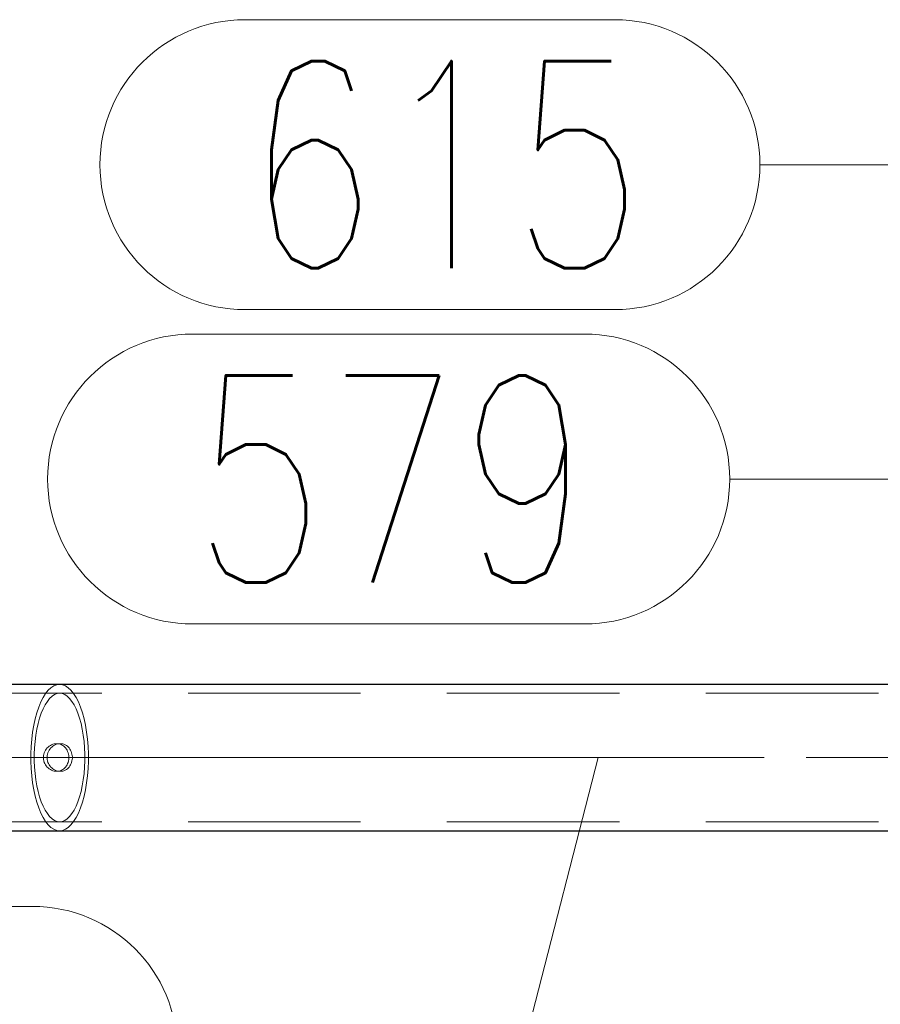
# Model space of a CAD drawing. Header units: millimetres. Extents: x -845 to -83, y 8759 to 9255.
# Tile 5 of 197: x -638 to -626, y 8811 to 8826. Entities that reach past the tile are written whole.
import ezdxf

# ---------------------------------------------------------------- set-up
doc = ezdxf.new("R2010")
doc.units = ezdxf.units.MM
doc.header["$LTSCALE"] = 10
doc.linetypes.add('HIDDEN', pattern=[0.375, 0.25, -0.125])
doc.linetypes.add('MITTE', pattern=[2, 1.25, -0.25, 0.25, -0.25])
for name, color, linetype, lineweight in [('PS_Hidden', 2, 'HIDDEN', 9), ('PS_Mid', 5, 'MITTE', 15), ('PS_Pos', 1, 'Continuous', 15), ('PS_Shape', 161, 'Continuous', 30), ('PS_SOLID', 7, 'Continuous', 30)]:
    doc.layers.add(name, color=color, linetype=linetype, lineweight=lineweight)
doc.styles.add('simplex', font='simplex.shx', dxfattribs={"width": 0.75})

# ---------------------------------------------------------------- blocks, each defined once
blk = doc.blocks.new('*X313')
at = {"layer": 'PS_Hidden', "color": 2, "linetype": 'HIDDEN'}
for p, q in [((-638.003, 8816.035), (-638.042, 8815.998)), ((-638.003, 8816.035), (-638.042, 8815.998)), ((-637.962, 8816.062), (-638.003, 8816.035)), ((-637.962, 8816.062), (-638.003, 8816.035)), ((-637.92, 8816.078), (-637.962, 8816.062)), ((-637.92, 8816.078), (-637.962, 8816.062)), ((-637.878, 8816.084), (-637.92, 8816.078)), ((-637.878, 8816.084), (-637.92, 8816.078)), ((-637.835, 8816.078), (-637.878, 8816.084)), ((-637.835, 8816.078), (-637.878, 8816.084)), ((-637.794, 8816.062), (-637.835, 8816.078)), ((-637.794, 8816.062), (-637.835, 8816.078)), ((-637.753, 8816.035), (-637.794, 8816.062)), ((-637.753, 8816.035), (-637.794, 8816.062)), ((-637.713, 8815.998), (-637.753, 8816.035)), ((-637.713, 8815.998), (-637.753, 8816.035)), ((-639.768, 8815.954), (-540.018, 8815.954)), ((-638.116, 8815.894), (-638.15, 8815.828)), ((-638.116, 8815.894), (-638.15, 8815.828)), ((-638.08, 8815.951), (-638.116, 8815.894)), ((-638.08, 8815.951), (-638.116, 8815.894)), ((-638.042, 8815.998), (-638.08, 8815.951)), ((-638.042, 8815.998), (-638.08, 8815.951)), ((-637.987, 8815.911), (-638.022, 8815.878)), ((-637.987, 8815.911), (-638.022, 8815.878)), ((-637.951, 8815.935), (-637.987, 8815.911)), ((-637.951, 8815.935), (-637.987, 8815.911)), ((-637.915, 8815.949), (-637.951, 8815.935)), ((-637.915, 8815.949), (-637.951, 8815.935)), ((-637.878, 8815.954), (-637.915, 8815.949)), ((-637.878, 8815.954), (-637.915, 8815.949)), ((-637.841, 8815.949), (-637.878, 8815.954)), ((-637.841, 8815.949), (-637.878, 8815.954)), ((-637.804, 8815.935), (-637.841, 8815.949)), ((-637.804, 8815.935), (-637.841, 8815.949)), ((-637.768, 8815.911), (-637.804, 8815.935)), ((-637.768, 8815.911), (-637.804, 8815.935)), ((-637.733, 8815.878), (-637.768, 8815.911)), ((-637.733, 8815.878), (-637.768, 8815.911)), ((-637.675, 8815.951), (-637.713, 8815.998)), ((-637.675, 8815.951), (-637.713, 8815.998)), ((-637.639, 8815.894), (-637.675, 8815.951)), ((-637.639, 8815.894), (-637.675, 8815.951)), ((-637.606, 8815.828), (-637.639, 8815.894)), ((-637.606, 8815.828), (-637.639, 8815.894)), ((-638.18, 8815.754), (-638.208, 8815.673)), ((-638.18, 8815.754), (-638.208, 8815.673)), ((-638.15, 8815.828), (-638.18, 8815.754)), ((-638.15, 8815.828), (-638.18, 8815.754)), ((-638.087, 8815.787), (-638.116, 8815.729)), ((-638.087, 8815.787), (-638.116, 8815.729)), ((-638.055, 8815.837), (-638.087, 8815.787)), ((-638.055, 8815.837), (-638.087, 8815.787)), ((-638.022, 8815.878), (-638.055, 8815.837)), ((-638.022, 8815.878), (-638.055, 8815.837)), ((-637.7, 8815.837), (-637.733, 8815.878)), ((-637.7, 8815.837), (-637.733, 8815.878)), ((-637.668, 8815.787), (-637.7, 8815.837)), ((-637.668, 8815.787), (-637.7, 8815.837)), ((-637.639, 8815.729), (-637.668, 8815.787)), ((-637.639, 8815.729), (-637.668, 8815.787)), ((-637.575, 8815.754), (-637.606, 8815.828)), ((-637.575, 8815.754), (-637.606, 8815.828)), ((-637.547, 8815.673), (-637.575, 8815.754)), ((-637.547, 8815.673), (-637.575, 8815.754)), ((-638.208, 8815.673), (-638.232, 8815.585)), ((-638.208, 8815.673), (-638.232, 8815.585)), ((-638.143, 8815.665), (-638.167, 8815.593)), ((-638.143, 8815.665), (-638.167, 8815.593)), ((-638.116, 8815.729), (-638.143, 8815.665)), ((-638.116, 8815.729), (-638.143, 8815.665)), ((-637.612, 8815.665), (-637.639, 8815.729)), ((-637.612, 8815.665), (-637.639, 8815.729)), ((-637.588, 8815.593), (-637.612, 8815.665)), ((-637.588, 8815.593), (-637.612, 8815.665)), ((-637.523, 8815.585), (-637.547, 8815.673)), ((-637.523, 8815.585), (-637.547, 8815.673)), ((-638.253, 8815.491), (-638.269, 8815.392)), ((-638.253, 8815.491), (-638.269, 8815.392)), ((-638.232, 8815.585), (-638.253, 8815.491)), ((-638.232, 8815.585), (-638.253, 8815.491)), ((-638.189, 8815.516), (-638.207, 8815.433)), ((-638.189, 8815.516), (-638.207, 8815.433)), ((-638.167, 8815.593), (-638.189, 8815.516)), ((-638.167, 8815.593), (-638.189, 8815.516)), ((-637.567, 8815.516), (-637.588, 8815.593)), ((-637.567, 8815.516), (-637.588, 8815.593)), ((-637.549, 8815.433), (-637.567, 8815.516)), ((-637.549, 8815.433), (-637.567, 8815.516)), ((-637.503, 8815.491), (-637.523, 8815.585)), ((-637.503, 8815.491), (-637.523, 8815.585)), ((-637.486, 8815.392), (-637.503, 8815.491)), ((-637.486, 8815.392), (-637.503, 8815.491)), ((-638.269, 8815.392), (-638.282, 8815.29)), ((-638.269, 8815.392), (-638.282, 8815.29)), ((-638.221, 8815.347), (-638.232, 8815.257)), ((-638.221, 8815.347), (-638.232, 8815.257)), ((-638.207, 8815.433), (-638.221, 8815.347)), ((-638.207, 8815.433), (-638.221, 8815.347)), ((-637.534, 8815.347), (-637.549, 8815.433)), ((-637.534, 8815.347), (-637.549, 8815.433)), ((-637.523, 8815.257), (-637.534, 8815.347)), ((-637.523, 8815.257), (-637.534, 8815.347)), ((-637.473, 8815.29), (-637.486, 8815.392)), ((-637.473, 8815.29), (-637.486, 8815.392)), ((-638.29, 8815.184), (-638.295, 8815.078)), ((-638.29, 8815.184), (-638.295, 8815.078)), ((-638.282, 8815.29), (-638.29, 8815.184)), ((-638.282, 8815.29), (-638.29, 8815.184)), ((-638.232, 8815.257), (-638.24, 8815.165)), ((-638.232, 8815.257), (-638.24, 8815.165)), ((-638.057, 8815.162), (-638.043, 8815.175)), ((-638.043, 8815.175), (-638.028, 8815.188)), ((-638.028, 8815.188), (-638.011, 8815.198)), ((-638.011, 8815.198), (-637.994, 8815.208)), ((-637.992, 8815.175), (-638.005, 8815.162)), ((-637.994, 8815.208), (-637.976, 8815.215)), ((-637.976, 8815.188), (-637.992, 8815.175)), ((-637.976, 8815.215), (-637.957, 8815.22)), ((-637.959, 8815.198), (-637.976, 8815.188)), ((-637.942, 8815.208), (-637.959, 8815.198)), ((-637.957, 8815.22), (-637.938, 8815.223)), ((-637.923, 8815.215), (-637.942, 8815.208)), ((-637.938, 8815.223), (-637.92, 8815.224)), ((-637.905, 8815.22), (-637.923, 8815.215)), ((-637.92, 8815.224), (-637.902, 8815.223)), ((-637.868, 8815.224), (-637.92, 8815.224)), ((-637.886, 8815.223), (-637.905, 8815.22)), ((-637.902, 8815.223), (-637.884, 8815.22)), ((-637.868, 8815.224), (-637.886, 8815.223)), ((-637.884, 8815.22), (-637.866, 8815.215)), ((-637.85, 8815.223), (-637.868, 8815.224)), ((-637.866, 8815.215), (-637.849, 8815.208)), ((-637.832, 8815.22), (-637.85, 8815.223)), ((-637.849, 8815.208), (-637.832, 8815.198)), ((-637.814, 8815.215), (-637.832, 8815.22)), ((-637.832, 8815.198), (-637.817, 8815.188)), ((-637.817, 8815.188), (-637.803, 8815.175)), ((-637.796, 8815.208), (-637.814, 8815.215)), ((-637.803, 8815.175), (-637.791, 8815.162)), ((-637.78, 8815.198), (-637.796, 8815.208)), ((-637.765, 8815.188), (-637.78, 8815.198)), ((-637.751, 8815.175), (-637.765, 8815.188)), ((-637.739, 8815.162), (-637.751, 8815.175)), ((-637.516, 8815.165), (-637.523, 8815.257)), ((-637.516, 8815.165), (-637.523, 8815.257)), ((-637.465, 8815.184), (-637.473, 8815.29)), ((-637.465, 8815.184), (-637.473, 8815.29)), ((-637.461, 8815.078), (-637.465, 8815.184)), ((-637.461, 8815.078), (-637.465, 8815.184)), ((-638.295, 8815.078), (-638.295, 8814.97)), ((-638.295, 8815.078), (-638.295, 8814.97)), ((-638.24, 8815.165), (-638.244, 8815.071)), ((-638.24, 8815.165), (-638.244, 8815.071)), ((-638.244, 8815.071), (-638.244, 8814.977)), ((-638.244, 8815.071), (-638.244, 8814.977)), ((-638.111, 8815.034), (-638.109, 8815.054)), ((-638.111, 8815.014), (-638.111, 8815.034)), ((-638.109, 8815.054), (-638.105, 8815.074)), ((-638.105, 8815.074), (-638.099, 8815.093)), ((-638.099, 8815.093), (-638.091, 8815.112)), ((-638.091, 8815.112), (-638.081, 8815.13)), ((-638.081, 8815.13), (-638.07, 8815.147)), ((-638.07, 8815.147), (-638.057, 8815.162)), ((-638.058, 8815.054), (-638.06, 8815.034)), ((-638.06, 8815.034), (-638.06, 8815.014)), ((-638.054, 8815.074), (-638.058, 8815.054)), ((-638.048, 8815.093), (-638.054, 8815.074)), ((-638.04, 8815.112), (-638.048, 8815.093)), ((-638.03, 8815.13), (-638.04, 8815.112)), ((-638.018, 8815.147), (-638.03, 8815.13)), ((-638.005, 8815.162), (-638.018, 8815.147)), ((-637.791, 8815.162), (-637.78, 8815.147)), ((-637.78, 8815.147), (-637.77, 8815.13)), ((-637.77, 8815.13), (-637.761, 8815.112)), ((-637.761, 8815.112), (-637.754, 8815.093)), ((-637.754, 8815.093), (-637.749, 8815.074)), ((-637.749, 8815.074), (-637.746, 8815.054)), ((-637.746, 8815.054), (-637.744, 8815.034)), ((-637.744, 8815.034), (-637.744, 8815.014)), ((-637.728, 8815.147), (-637.739, 8815.162)), ((-637.718, 8815.13), (-637.728, 8815.147)), ((-637.71, 8815.112), (-637.718, 8815.13)), ((-637.703, 8815.093), (-637.71, 8815.112)), ((-637.698, 8815.074), (-637.703, 8815.093)), ((-637.694, 8815.054), (-637.698, 8815.074)), ((-637.693, 8815.034), (-637.694, 8815.054)), ((-637.693, 8815.014), (-637.693, 8815.034)), ((-637.512, 8815.071), (-637.516, 8815.165)), ((-637.512, 8815.071), (-637.516, 8815.165)), ((-637.512, 8814.977), (-637.512, 8815.071)), ((-637.512, 8814.977), (-637.512, 8815.071)), ((-637.461, 8814.97), (-637.461, 8815.078)), ((-637.461, 8814.97), (-637.461, 8815.078)), ((-638.295, 8814.97), (-638.29, 8814.863)), ((-638.295, 8814.97), (-638.29, 8814.863)), ((-638.244, 8814.977), (-638.24, 8814.883)), ((-638.244, 8814.977), (-638.24, 8814.883)), ((-638.109, 8814.994), (-638.111, 8815.014)), ((-638.105, 8814.974), (-638.109, 8814.994)), ((-638.099, 8814.954), (-638.105, 8814.974)), ((-638.091, 8814.935), (-638.099, 8814.954)), ((-638.081, 8814.918), (-638.091, 8814.935)), ((-638.07, 8814.901), (-638.081, 8814.918)), ((-638.057, 8814.886), (-638.07, 8814.901)), ((-638.06, 8815.014), (-638.058, 8814.994)), ((-638.058, 8814.994), (-638.054, 8814.974)), ((-638.043, 8814.872), (-638.057, 8814.886)), ((-638.054, 8814.974), (-638.048, 8814.954)), ((-638.048, 8814.954), (-638.04, 8814.935)), ((-638.04, 8814.935), (-638.03, 8814.918)), ((-638.03, 8814.918), (-638.018, 8814.901)), ((-638.018, 8814.901), (-638.005, 8814.886)), ((-638.005, 8814.886), (-637.992, 8814.872)), ((-637.791, 8814.886), (-637.803, 8814.872)), ((-637.78, 8814.901), (-637.791, 8814.886)), ((-637.77, 8814.918), (-637.78, 8814.901)), ((-637.761, 8814.935), (-637.77, 8814.918)), ((-637.754, 8814.954), (-637.761, 8814.935)), ((-637.749, 8814.974), (-637.754, 8814.954)), ((-637.751, 8814.872), (-637.739, 8814.886)), ((-637.746, 8814.994), (-637.749, 8814.974)), ((-637.744, 8815.014), (-637.746, 8814.994)), ((-637.739, 8814.886), (-637.728, 8814.901)), ((-637.728, 8814.901), (-637.718, 8814.918)), ((-637.718, 8814.918), (-637.71, 8814.935)), ((-637.71, 8814.935), (-637.703, 8814.954)), ((-637.703, 8814.954), (-637.698, 8814.974)), ((-637.698, 8814.974), (-637.694, 8814.994)), ((-637.694, 8814.994), (-637.693, 8815.014)), ((-637.516, 8814.883), (-637.512, 8814.977)), ((-637.516, 8814.883), (-637.512, 8814.977)), ((-637.465, 8814.863), (-637.461, 8814.97)), ((-637.465, 8814.863), (-637.461, 8814.97)), ((-638.29, 8814.863), (-638.282, 8814.758)), ((-638.29, 8814.863), (-638.282, 8814.758)), ((-638.282, 8814.758), (-638.269, 8814.656)), ((-638.282, 8814.758), (-638.269, 8814.656)), ((-638.24, 8814.883), (-638.232, 8814.791)), ((-638.24, 8814.883), (-638.232, 8814.791)), ((-638.232, 8814.791), (-638.221, 8814.701)), ((-638.232, 8814.791), (-638.221, 8814.701)), ((-638.028, 8814.86), (-638.043, 8814.872)), ((-638.011, 8814.849), (-638.028, 8814.86)), ((-637.994, 8814.84), (-638.011, 8814.849)), ((-637.976, 8814.833), (-637.994, 8814.84)), ((-637.992, 8814.872), (-637.976, 8814.86)), ((-637.976, 8814.86), (-637.959, 8814.849)), ((-637.957, 8814.828), (-637.976, 8814.833)), ((-637.959, 8814.849), (-637.942, 8814.84)), ((-637.938, 8814.825), (-637.957, 8814.828)), ((-637.942, 8814.84), (-637.923, 8814.833)), ((-637.92, 8814.824), (-637.938, 8814.825)), ((-637.923, 8814.833), (-637.905, 8814.828)), ((-637.902, 8814.825), (-637.92, 8814.824)), ((-637.868, 8814.824), (-637.92, 8814.824)), ((-637.905, 8814.828), (-637.886, 8814.825)), ((-637.884, 8814.828), (-637.902, 8814.825)), ((-637.886, 8814.825), (-637.868, 8814.824)), ((-637.866, 8814.833), (-637.884, 8814.828)), ((-637.868, 8814.824), (-637.85, 8814.825)), ((-637.849, 8814.84), (-637.866, 8814.833)), ((-637.85, 8814.825), (-637.832, 8814.828)), ((-637.832, 8814.849), (-637.849, 8814.84)), ((-637.817, 8814.86), (-637.832, 8814.849)), ((-637.832, 8814.828), (-637.814, 8814.833)), ((-637.803, 8814.872), (-637.817, 8814.86)), ((-637.814, 8814.833), (-637.796, 8814.84)), ((-637.796, 8814.84), (-637.78, 8814.849)), ((-637.78, 8814.849), (-637.765, 8814.86)), ((-637.765, 8814.86), (-637.751, 8814.872)), ((-637.534, 8814.701), (-637.523, 8814.791)), ((-637.534, 8814.701), (-637.523, 8814.791)), ((-637.523, 8814.791), (-637.516, 8814.883)), ((-637.523, 8814.791), (-637.516, 8814.883)), ((-637.486, 8814.656), (-637.473, 8814.758)), ((-637.486, 8814.656), (-637.473, 8814.758)), ((-637.473, 8814.758), (-637.465, 8814.863)), ((-637.473, 8814.758), (-637.465, 8814.863)), ((-638.269, 8814.656), (-638.253, 8814.557)), ((-638.269, 8814.656), (-638.253, 8814.557)), ((-638.221, 8814.701), (-638.207, 8814.614)), ((-638.221, 8814.701), (-638.207, 8814.614)), ((-638.207, 8814.614), (-638.189, 8814.532)), ((-638.207, 8814.614), (-638.189, 8814.532)), ((-637.567, 8814.532), (-637.549, 8814.614)), ((-637.567, 8814.532), (-637.549, 8814.614)), ((-637.549, 8814.614), (-637.534, 8814.701)), ((-637.549, 8814.614), (-637.534, 8814.701)), ((-637.503, 8814.557), (-637.486, 8814.656)), ((-637.503, 8814.557), (-637.486, 8814.656)), ((-638.253, 8814.557), (-638.232, 8814.463)), ((-638.253, 8814.557), (-638.232, 8814.463)), ((-638.232, 8814.463), (-638.208, 8814.375)), ((-638.232, 8814.463), (-638.208, 8814.375)), ((-638.189, 8814.532), (-638.167, 8814.455)), ((-638.189, 8814.532), (-638.167, 8814.455)), ((-637.588, 8814.455), (-637.567, 8814.532)), ((-637.588, 8814.455), (-637.567, 8814.532)), ((-637.547, 8814.375), (-637.523, 8814.463)), ((-637.547, 8814.375), (-637.523, 8814.463)), ((-637.523, 8814.463), (-637.503, 8814.557)), ((-637.523, 8814.463), (-637.503, 8814.557)), ((-638.208, 8814.375), (-638.18, 8814.294)), ((-638.208, 8814.375), (-638.18, 8814.294)), ((-638.167, 8814.455), (-638.143, 8814.383)), ((-638.167, 8814.455), (-638.143, 8814.383)), ((-638.143, 8814.383), (-638.116, 8814.318)), ((-638.143, 8814.383), (-638.116, 8814.318)), ((-638.116, 8814.318), (-638.087, 8814.261)), ((-638.116, 8814.318), (-638.087, 8814.261)), ((-637.668, 8814.261), (-637.639, 8814.318)), ((-637.668, 8814.261), (-637.639, 8814.318)), ((-637.639, 8814.318), (-637.612, 8814.383)), ((-637.639, 8814.318), (-637.612, 8814.383)), ((-637.612, 8814.383), (-637.588, 8814.455)), ((-637.612, 8814.383), (-637.588, 8814.455)), ((-637.575, 8814.294), (-637.547, 8814.375)), ((-637.575, 8814.294), (-637.547, 8814.375)), ((-638.18, 8814.294), (-638.15, 8814.22)), ((-638.18, 8814.294), (-638.15, 8814.22)), ((-638.15, 8814.22), (-638.116, 8814.154)), ((-638.15, 8814.22), (-638.116, 8814.154)), ((-638.087, 8814.261), (-638.055, 8814.211)), ((-638.087, 8814.261), (-638.055, 8814.211)), ((-638.055, 8814.211), (-638.022, 8814.169)), ((-638.055, 8814.211), (-638.022, 8814.169)), ((-637.733, 8814.169), (-637.7, 8814.211)), ((-637.733, 8814.169), (-637.7, 8814.211)), ((-637.7, 8814.211), (-637.668, 8814.261)), ((-637.7, 8814.211), (-637.668, 8814.261)), ((-637.639, 8814.154), (-637.606, 8814.22)), ((-637.639, 8814.154), (-637.606, 8814.22)), ((-637.606, 8814.22), (-637.575, 8814.294)), ((-637.606, 8814.22), (-637.575, 8814.294)), ((-639.768, 8814.094), (-540.018, 8814.094)), ((-638.116, 8814.154), (-638.08, 8814.097)), ((-638.116, 8814.154), (-638.08, 8814.097)), ((-638.08, 8814.097), (-638.042, 8814.05)), ((-638.08, 8814.097), (-638.042, 8814.05)), ((-638.042, 8814.05), (-638.003, 8814.012)), ((-638.042, 8814.05), (-638.003, 8814.012)), ((-638.022, 8814.169), (-637.987, 8814.136)), ((-638.022, 8814.169), (-637.987, 8814.136)), ((-637.987, 8814.136), (-637.951, 8814.113)), ((-637.987, 8814.136), (-637.951, 8814.113)), ((-637.951, 8814.113), (-637.915, 8814.099)), ((-637.951, 8814.113), (-637.915, 8814.099)), ((-637.915, 8814.099), (-637.878, 8814.094)), ((-637.915, 8814.099), (-637.878, 8814.094)), ((-637.878, 8814.094), (-637.841, 8814.099)), ((-637.878, 8814.094), (-637.841, 8814.099)), ((-637.841, 8814.099), (-637.804, 8814.113)), ((-637.841, 8814.099), (-637.804, 8814.113)), ((-637.804, 8814.113), (-637.768, 8814.136)), ((-637.804, 8814.113), (-637.768, 8814.136)), ((-637.768, 8814.136), (-637.733, 8814.169)), ((-637.768, 8814.136), (-637.733, 8814.169)), ((-637.753, 8814.012), (-637.713, 8814.05)), ((-637.753, 8814.012), (-637.713, 8814.05)), ((-637.713, 8814.05), (-637.675, 8814.097)), ((-637.713, 8814.05), (-637.675, 8814.097)), ((-637.675, 8814.097), (-637.639, 8814.154)), ((-637.675, 8814.097), (-637.639, 8814.154)), ((-638.003, 8814.012), (-637.962, 8813.986)), ((-638.003, 8814.012), (-637.962, 8813.986)), ((-637.962, 8813.986), (-637.92, 8813.969)), ((-637.962, 8813.986), (-637.92, 8813.969)), ((-637.92, 8813.969), (-637.878, 8813.964)), ((-637.92, 8813.969), (-637.878, 8813.964)), ((-637.878, 8813.964), (-637.835, 8813.969)), ((-637.878, 8813.964), (-637.835, 8813.969)), ((-637.835, 8813.969), (-637.794, 8813.986)), ((-637.835, 8813.969), (-637.794, 8813.986)), ((-637.794, 8813.986), (-637.753, 8814.012)), ((-637.794, 8813.986), (-637.753, 8814.012))]:
    blk.add_line(p, q, dxfattribs=at)
at = {"layer": 'PS_Mid', "color": 5, "linetype": 'MITTE'}
for p, q in [((-642.066, 8815.024), (-537.72, 8815.024)), ((-640.176, 8815.024), (-619.985, 8815.024)), ((-638.428, 8815.024), (-637.367, 8815.024))]:
    blk.add_line(p, q, dxfattribs=at)
at = {"layer": 'PS_SOLID', "color": 7, "linetype": 'Continuous'}
for p, q in [((-639.768, 8816.084), (-540.018, 8816.084)), ((-639.768, 8813.964), (-540.018, 8813.964))]:
    blk.add_line(p, q, dxfattribs=at)
blk = doc.blocks.new('*X349')
at = {"color": 1}
for p, q in [((-635.951, 8821.158), (-630.273, 8821.158)), ((-628.173, 8819.058), (-623.173, 8819.058)), ((-622.283, 8815.024), (-623.173, 8819.058)), ((-635.951, 8816.958), (-630.273, 8816.958))]:
    blk.add_line(p, q, dxfattribs=at)
for centre, start, end in [((-635.951, 8819.058), 90, 270), ((-630.273, 8819.058), 270, 90)]:
    blk.add_arc(centre, 2.1, start, end, dxfattribs=at)
at = {"color": 30, "style": 'simplex', "width": 0.75}
blk.add_text('579', height=3, dxfattribs=at).set_placement((-635.951, 8817.558))
blk = doc.blocks.new('*X350')
at = {"color": 1}
for p, q in [((-635.193, 8825.711), (-629.836, 8825.711)), ((-627.736, 8823.611), (-622.736, 8823.611)), ((-622.283, 8815.024), (-622.736, 8823.611)), ((-635.193, 8821.511), (-629.836, 8821.511))]:
    blk.add_line(p, q, dxfattribs=at)
for centre, start, end in [((-635.193, 8823.611), 90, 270), ((-629.836, 8823.611), 270, 90)]:
    blk.add_arc(centre, 2.1, start, end, dxfattribs=at)
at = {"color": 30, "style": 'simplex', "width": 0.75}
blk.add_text('615', height=3, dxfattribs=at).set_placement((-635.193, 8822.111))
blk = doc.blocks.new('*X352')
at = {"color": 1}
for p, q in [((-630.08, 8815.024), (-631.17, 8810.767)), ((-644.055, 8812.867), (-638.27, 8812.867)), ((-636.17, 8810.767), (-631.17, 8810.767)), ((-644.055, 8808.667), (-638.27, 8808.667))]:
    blk.add_line(p, q, dxfattribs=at)
for centre, start, end in [((-644.055, 8810.767), 90, 270), ((-638.27, 8810.767), 270, 90)]:
    blk.add_arc(centre, 2.1, start, end, dxfattribs=at)
at = {"color": 30, "style": 'simplex', "width": 0.75}
blk.add_text('603', height=3, dxfattribs=at).set_placement((-644.055, 8809.267))

msp = doc.modelspace()

# ---------------------------------------------------------------- block references
at = {"layer": 'PS_Pos'}
for name in ['*X350', '*X349', '*X352']:
    msp.add_blockref(name, (0, 0), dxfattribs=at)
at = {"layer": 'PS_Shape', "color": 31}
msp.add_blockref('*X313', (0, 0), dxfattribs=at)

doc.saveas('drawing.dxf')
